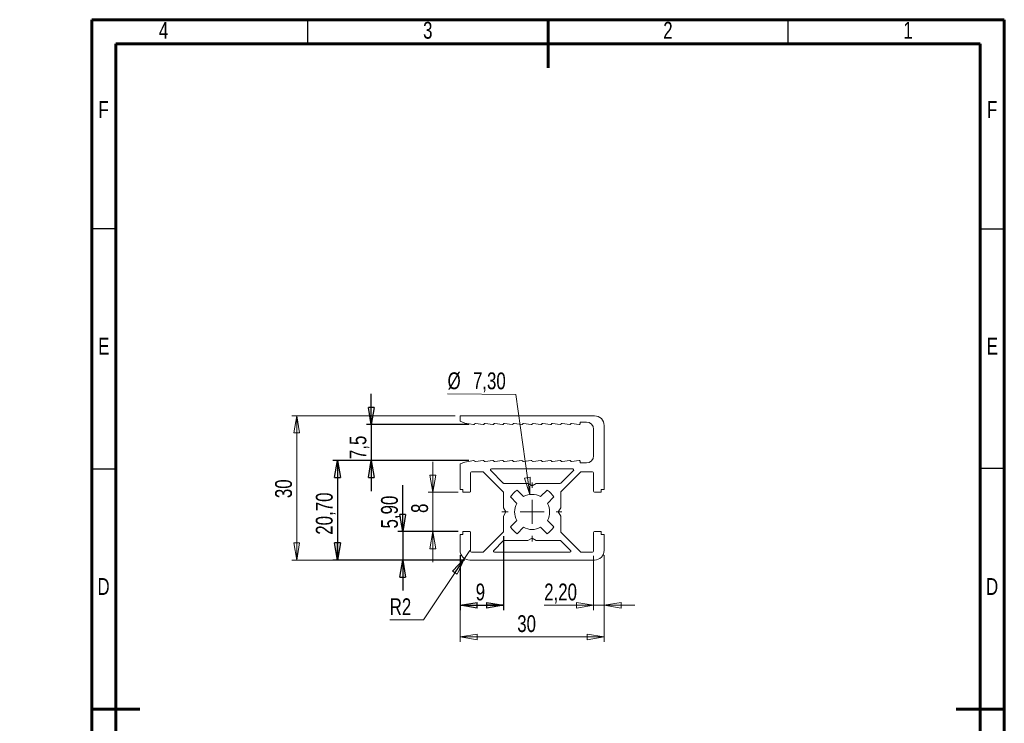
# Model space of a CAD drawing. Header units: millimetres. Extents: x 0 to 206, y 0 to 292.
# Tile 2 of 2: x 0 to 205, y 146 to 292. Entities that reach past the tile are written whole.
import ezdxf

# ---------------------------------------------------------------- set-up
doc = ezdxf.new("R2010")
doc.units = ezdxf.units.MM
doc.layers.add('GRAU', color=8, linetype='Continuous')
doc.styles.add('SLDTEXTSTYLE0', font='TXT', dxfattribs={"width": 0.75})
doc.dimstyles.new('SLDDIMSTYLE0', dxfattribs={"dimtxt": 3.5, "dimasz": 3.556, "dimexe": 0, "dimexo": 0.0625, "dimgap": 0.875, "dimtad": 1, "dimdec": 1, "dimrnd": 1e-09, "dimzin": 12, "dimdsep": 46, "dimtxsty": 'SLDTEXTSTYLE0', "dimblk1": 'CLOSED', "dimblk2": 'CLOSED', "dimsah": 1, "dimcen": 0.09, "dimadec": 0, "dimazin": 3, "dimtfac": 1, "dimtmove": 0, "dimatfit": 0, "dimldrblk": 'CLOSED', "dimfxl": 1, "dimfrac": 2, "dimtolj": 1, "dimtzin": 12, "dimarcsym": 0})
doc.dimstyles.new('SLDDIMSTYLE1', dxfattribs={"dimtxt": 3.5, "dimasz": 3.556, "dimexe": 0, "dimexo": 0.0625, "dimgap": 0.875, "dimtad": 1, "dimrnd": 1e-09, "dimzin": 12, "dimdsep": 46, "dimtxsty": 'SLDTEXTSTYLE0', "dimblk1": 'CLOSED', "dimblk2": 'CLOSED', "dimsah": 1, "dimcen": 0.09, "dimadec": 0, "dimazin": 3, "dimtfac": 1, "dimtofl": 0, "dimtmove": 0, "dimatfit": 3, "dimldrblk": 'CLOSED', "dimfxl": 1, "dimfrac": 2, "dimtolj": 1, "dimtzin": 12, "dimarcsym": 0})
doc.dimstyles.new('SLDDIMSTYLE2', dxfattribs={"dimtxt": 3.5, "dimasz": 3.556, "dimexe": 0, "dimexo": 0.0625, "dimgap": 0.875, "dimtad": 1, "dimdec": 0, "dimrnd": 1e-09, "dimzin": 12, "dimdsep": 46, "dimtxsty": 'SLDTEXTSTYLE0', "dimblk1": 'CLOSED', "dimblk2": 'CLOSED', "dimsah": 1, "dimcen": 0.09, "dimadec": 0, "dimazin": 3, "dimtfac": 1, "dimtdec": 0, "dimtmove": 0, "dimatfit": 0, "dimldrblk": 'CLOSED', "dimfxl": 1, "dimfrac": 2, "dimtolj": 1, "dimtzin": 12, "dimarcsym": 0})
doc.dimstyles.new('SLDDIMSTYLE3', dxfattribs={"dimtxt": 3.5, "dimasz": 3.556, "dimexe": 0, "dimexo": 0.0625, "dimgap": 0.875, "dimtad": 1, "dimrnd": 1e-09, "dimzin": 12, "dimdsep": 46, "dimtxsty": 'SLDTEXTSTYLE0', "dimblk1": 'CLOSED', "dimblk2": 'CLOSED', "dimsah": 1, "dimcen": 0.09, "dimadec": 0, "dimazin": 3, "dimtfac": 1, "dimtmove": 0, "dimatfit": 0, "dimldrblk": 'CLOSED', "dimfxl": 1, "dimfrac": 2, "dimtolj": 1, "dimtzin": 12, "dimarcsym": 0})
doc.dimstyles.new('SLDDIMSTYLE4', dxfattribs={"dimtxt": 3.5, "dimasz": 3.556, "dimexe": 0, "dimexo": 0.0625, "dimgap": 0.875, "dimtad": 1, "dimrnd": 1e-09, "dimzin": 12, "dimdsep": 46, "dimtxsty": 'SLDTEXTSTYLE0', "dimblk1": 'NONE', "dimblk2": 'NONE', "dimsah": 1, "dimcen": 0, "dimadec": 0, "dimazin": 3, "dimtfac": 1, "dimtmove": 0, "dimatfit": 3, "dimldrblk": 'NONE', "dimfxl": 1, "dimfrac": 2, "dimtolj": 1, "dimtzin": 12, "dimarcsym": 0})
doc.dimstyles.new('SLDDIMSTYLE5', dxfattribs={"dimtxt": 3.5, "dimasz": 3.556, "dimexe": 0, "dimexo": 0.0625, "dimgap": 0.875, "dimtad": 1, "dimdec": 0, "dimrnd": 1e-09, "dimzin": 12, "dimdsep": 46, "dimtxsty": 'SLDTEXTSTYLE0', "dimblk1": 'CLOSED', "dimblk2": 'CLOSED', "dimsah": 1, "dimcen": 0.09, "dimadec": 0, "dimazin": 3, "dimtfac": 1, "dimtdec": 0, "dimtofl": 0, "dimtmove": 0, "dimatfit": 3, "dimldrblk": 'CLOSED', "dimfxl": 1, "dimfrac": 2, "dimtolj": 1, "dimtzin": 12, "dimarcsym": 0})
doc.dimstyles.new('SLDDIMSTYLE6', dxfattribs={"dimtxt": 3.5, "dimasz": 3.556, "dimexe": 0, "dimexo": 0.0625, "dimgap": 0.875, "dimtad": 0, "dimtih": 1, "dimtoh": 1, "dimrnd": 1e-09, "dimzin": 12, "dimdsep": 46, "dimtxsty": 'SLDTEXTSTYLE0', "dimblk1": 'CLOSED', "dimblk2": 'CLOSED', "dimsah": 1, "dimcen": 0, "dimadec": 0, "dimazin": 3, "dimtfac": 1, "dimtofl": 0, "dimtmove": 0, "dimatfit": 3, "dimldrblk": 'CLOSED', "dimfxl": 1, "dimfrac": 2, "dimtolj": 1, "dimtzin": 12, "dimarcsym": 0})

# ---------------------------------------------------------------- blocks, each defined once
blk = doc.blocks.new('_CLOSED')
at = {"color": 0, "linetype": 'ByBlock', "lineweight": -2}
for p, q in [((-1, 0.166667), (0, 0)), ((-1, 0.166667), (-1, -0.166667)), ((0, 0), (-1, -0.166667)), ((0, 0), (-1, 0))]:
    blk.add_line(p, q, dxfattribs=at)
blk = doc.blocks.new('_D')
at = {"layer": 'GRAU'}
for p, q in [((73.19, 207.76), (73.19, 214.11)), ((93.54, 207.76), (72.19, 207.76)), ((73.19, 207.76), (73.19, 200.26)), ((93.54, 200.26), (72.19, 200.26)), ((73.19, 200.26), (73.19, 193.91))]:
    blk.add_line(p, q, dxfattribs=at)
at = {"layer": 'GRAU', "xscale": 3.556, "yscale": 3.556}
for p, rotation in [((73.19, 207.76), 270.0000072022), ((73.19, 200.26), 90.0000072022)]:
    blk.add_blockref('_CLOSED', p, dxfattribs=dict(at, rotation=rotation))
at = {"layer": 'GRAU', "insert": (68.67, 200.56), "char_height": 3.5, "attachment_point": 1, "rotation": 90, "style": 'SLDTEXTSTYLE0'}
blk.add_mtext('7,5', dxfattribs=at)
blk = doc.blocks.new('_D_1')
at = {"layer": 'GRAU'}
for p, q in [((93.54, 200.26), (65.17, 200.26)), ((66.17, 200.26), (66.17, 179.56)), ((92.69, 179.56), (65.17, 179.56))]:
    blk.add_line(p, q, dxfattribs=at)
at = {"layer": 'GRAU', "xscale": 3.556, "yscale": 3.556}
for p, rotation in [((66.17, 200.26), 90), ((66.17, 179.56), 270)]:
    blk.add_blockref('_CLOSED', p, dxfattribs=dict(at, rotation=rotation))
at = {"layer": 'GRAU', "insert": (61.66, 184.82), "char_height": 3.5, "attachment_point": 1, "rotation": 90, "style": 'SLDTEXTSTYLE0'}
blk.add_mtext('20,70', dxfattribs=at)
blk = doc.blocks.new('_D_2')
at = {"color": 7, "linetype": 'Continuous', "lineweight": 0}
for p, q in [((86.02, 193.66), (86.02, 200.01)), ((91.29, 193.66), (85.02, 193.66)), ((86.02, 193.66), (86.02, 185.46)), ((91.29, 185.46), (85.02, 185.46)), ((86.02, 185.46), (86.02, 179.11))]:
    blk.add_line(p, q, dxfattribs=at)
at = {"color": 7, "linetype": 'Continuous', "lineweight": 0, "xscale": 3.556, "yscale": 3.556}
for p, rotation in [((86.02, 193.66, -500), 270), ((86.02, 185.46, -500), 90)]:
    blk.add_blockref('_CLOSED', p, dxfattribs=dict(at, rotation=rotation))
at = {"color": 7, "linetype": 'Continuous', "lineweight": 0, "insert": (81.51, 189.35), "char_height": 3.5, "attachment_point": 1, "rotation": 90, "style": 'SLDTEXTSTYLE0'}
blk.add_mtext('8', dxfattribs=at)
blk = doc.blocks.new('_D_3')
at = {"color": 7, "linetype": 'Continuous', "lineweight": 0}
for p, q in [((91.69, 180.56), (91.69, 162.56)), ((121.69, 180.56), (121.69, 162.56)), ((91.69, 163.56), (121.69, 163.56))]:
    blk.add_line(p, q, dxfattribs=at)
at = {"color": 7, "linetype": 'Continuous', "lineweight": 0, "xscale": 3.556, "yscale": 3.556}
for p, rotation in [((91.69, 163.56, -500), 180), ((121.69, 163.56, -500), 360)]:
    blk.add_blockref('_CLOSED', p, dxfattribs=dict(at, rotation=rotation))
at = {"color": 7, "linetype": 'Continuous', "lineweight": 0, "insert": (103.59, 168.07), "char_height": 3.5, "attachment_point": 1, "style": 'SLDTEXTSTYLE0'}
blk.add_mtext('30', dxfattribs=at)
blk = doc.blocks.new('_D_4')
at = {"color": 7, "linetype": 'Continuous', "lineweight": 0}
for p, q in [((119.49, 180.41), (119.49, 169.15)), ((121.69, 180.56), (121.69, 169.15)), ((119.49, 170.15), (109.2, 170.15)), ((119.49, 170.15), (121.69, 170.15)), ((121.69, 170.15), (128.04, 170.15))]:
    blk.add_line(p, q, dxfattribs=at)
at = {"color": 7, "linetype": 'Continuous', "lineweight": 0, "xscale": 3.556, "yscale": 3.556}
for p, rotation in [((119.49, 170.15, -500), 360), ((121.69, 170.15, -500), 180)]:
    blk.add_blockref('_CLOSED', p, dxfattribs=dict(at, rotation=rotation))
at = {"color": 7, "linetype": 'Continuous', "lineweight": 0, "insert": (109.2, 174.66), "char_height": 3.5, "attachment_point": 1, "style": 'SLDTEXTSTYLE0'}
blk.add_mtext('2,20', dxfattribs=at)
blk = doc.blocks.new('_D_5')
at = {"color": 7, "linetype": 'Continuous', "lineweight": 0}
for p, q in [((90.69, 209.56), (56.69, 209.56)), ((57.69, 179.56), (57.69, 209.56)), ((92.69, 179.56), (56.69, 179.56))]:
    blk.add_line(p, q, dxfattribs=at)
at = {"color": 7, "linetype": 'Continuous', "lineweight": 0, "xscale": 3.556, "yscale": 3.556}
for p, rotation in [((57.69, 209.56, -500), 90), ((57.69, 179.56, -500), 270)]:
    blk.add_blockref('_CLOSED', p, dxfattribs=dict(at, rotation=rotation))
at = {"color": 7, "linetype": 'Continuous', "lineweight": 0, "insert": (53.18, 192.44), "char_height": 3.5, "attachment_point": 1, "rotation": 90, "style": 'SLDTEXTSTYLE0'}
blk.add_mtext('30', dxfattribs=at)
blk = doc.blocks.new('_D_6')
at = {"color": 7, "linetype": 'Continuous', "lineweight": 0, "char_height": 3.5, "attachment_point": 1, "rotation": 359.5638, "style": 'SLDTEXTSTYLE0'}
for s, insert in [('%%c', (89.1, 218.62)), ('7,30', (94.38, 218.63))]:
    blk.add_mtext(s, dxfattribs=dict(at, insert=insert))
blk = doc.blocks.new('_NONE')
blk = doc.blocks.new('_D_7')
at = {"layer": 'GRAU'}
for p, q in [((79.74, 185.46), (79.74, 195.17)), ((91.29, 185.46), (78.74, 185.46)), ((79.74, 185.46), (79.74, 179.56)), ((92.69, 179.56), (78.74, 179.56)), ((79.74, 179.56), (79.74, 173.21))]:
    blk.add_line(p, q, dxfattribs=at)
at = {"layer": 'GRAU', "xscale": 3.556, "yscale": 3.556}
for p, rotation in [((79.74, 185.46, -500), 270), ((79.74, 179.56, -500), 90)]:
    blk.add_blockref('_CLOSED', p, dxfattribs=dict(at, rotation=rotation))
at = {"layer": 'GRAU', "insert": (75.23, 186.12), "char_height": 3.5, "attachment_point": 1, "rotation": 90, "style": 'SLDTEXTSTYLE0'}
blk.add_mtext('5,90', dxfattribs=at)
blk = doc.blocks.new('_D_8')
at = {"layer": 'GRAU'}
for p, q in [((100.74, 184.49), (100.74, 169.15)), ((91.69, 180.56), (91.69, 169.15)), ((91.69, 170.15), (100.74, 170.15))]:
    blk.add_line(p, q, dxfattribs=at)
at = {"layer": 'GRAU', "xscale": 3.556, "yscale": 3.556}
for p, rotation in [((91.69, 170.15, -500), 180), ((100.74, 170.15, -500), 360)]:
    blk.add_blockref('_CLOSED', p, dxfattribs=dict(at, rotation=rotation))
at = {"layer": 'GRAU', "insert": (94.94, 174.66), "char_height": 3.5, "attachment_point": 1, "style": 'SLDTEXTSTYLE0'}
blk.add_mtext('9', dxfattribs=at)
blk = doc.blocks.new('_D_9')
at = {"color": 7, "linetype": 'Continuous', "lineweight": 0}
for p, q in [((93.69, 181.56), (92.58, 179.9)), ((92.58, 179.9), (84.04, 167.08)), ((84.04, 167.08), (77.03, 167.08))]:
    blk.add_line(p, q, dxfattribs=at)
at = {"color": 7, "linetype": 'Continuous', "lineweight": 0, "xscale": 3.556, "yscale": 3.556, "rotation": 56.3112548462}
blk.add_blockref('_CLOSED', (92.58, 179.9, -500), dxfattribs=at)
at = {"color": 7, "linetype": 'Continuous', "lineweight": 0, "insert": (77.03, 171.59), "char_height": 3.5, "attachment_point": 1, "style": 'SLDTEXTSTYLE0'}
blk.add_mtext('R2', dxfattribs=at)
blk = doc.blocks.new('SW_CENTERMARKSYMBOL_0')
at = {"color": 0, "linetype": 'Continuous', "lineweight": 0}
for p, q in [((0, 5), (0, 6.15)), ((0, 0), (0, 2.5)), ((-5, 0), (-6.28, 0)), ((0, 0), (-2.5, 0)), ((0, 0), (0, -2.5)), ((0, 0), (2.5, 0)), ((5, 0), (6.16, 0)), ((0, -5), (0, -6.15))]:
    blk.add_line(p, q, dxfattribs=at)

msp = doc.modelspace()

# ---------------------------------------------------------------- linework, layer by layer
at = {"color": 7, "linetype": 'Continuous', "lineweight": 60}
for p, q in [((205, 292), (15, 292)), ((15, 292), (15, 5)), ((110, 282), (110, 292)), ((205, 5), (205, 292)), ((20, 287), (200, 287)), ((20, 10), (20, 287)), ((200, 287), (200, 10)), ((15, 148.5), (25, 148.5)), ((195, 148.5), (205, 148.5))]:
    msp.add_line(p, q, dxfattribs=at)
at = {"color": 7, "linetype": 'Continuous', "lineweight": 30}
for p, q in [((60, 287), (60, 292)), ((160, 287), (160, 292)), ((20, 248.5), (15, 248.5)), ((200, 248.5), (205, 248.5)), ((20, 198.5), (15, 198.5)), ((200, 198.651), (205, 198.651))]:
    msp.add_line(p, q, dxfattribs=at)
at = {"color": 7, "linetype": 'Continuous', "lineweight": 0}
for p, q in [((103.291, 214), (89.068, 214.109)), ((106.187, 193.177), (103.291, 214))]:
    msp.add_line(p, q, dxfattribs=at)
at = {"color": 7, "linetype": 'Continuous', "lineweight": 15}
for p, q in [((91.69, 209.562), (91.69, 208.462)), ((119.69, 209.562), (91.69, 209.562)), ((91.69, 208.462), (92.69, 208.068)), ((92.69, 208.068), (94.507, 207.765)), ((94.713, 207.862), (94.723, 207.882)), ((94.924, 207.98), (96.513, 207.764)), ((96.713, 207.862), (96.723, 207.882)), ((96.924, 207.98), (98.513, 207.764)), ((98.713, 207.862), (98.723, 207.882)), ((98.924, 207.98), (100.513, 207.764)), ((100.713, 207.862), (100.723, 207.882)), ((100.924, 207.98), (102.513, 207.764)), ((102.713, 207.862), (102.723, 207.882)), ((102.924, 207.98), (104.513, 207.764)), ((104.713, 207.862), (104.723, 207.882)), ((104.924, 207.98), (106.513, 207.764)), ((106.713, 207.862), (106.723, 207.882)), ((106.924, 207.98), (108.513, 207.764)), ((108.713, 207.862), (108.723, 207.882)), ((108.924, 207.98), (110.513, 207.764)), ((110.713, 207.862), (110.723, 207.882)), ((110.924, 207.98), (112.513, 207.764)), ((112.713, 207.862), (112.723, 207.882)), ((112.924, 207.98), (114.513, 207.764)), ((114.711, 207.858), (114.722, 207.877)), ((114.899, 207.963), (116.465, 207.764)), ((116.69, 208.262), (117.99, 208.262)), ((116.69, 207.962), (116.69, 208.262)), ((121.69, 194.262), (121.69, 207.562)), ((119.49, 206.762), (119.49, 201.262)), ((92.69, 199.956), (91.69, 199.562)), ((91.69, 199.562), (91.69, 194.262)), ((94.507, 200.259), (92.69, 199.956)), ((94.723, 200.142), (94.713, 200.162)), ((96.513, 200.26), (94.924, 200.044)), ((96.723, 200.142), (96.713, 200.162)), ((98.513, 200.26), (96.924, 200.044)), ((98.723, 200.142), (98.713, 200.162)), ((100.513, 200.26), (98.924, 200.044)), ((100.723, 200.142), (100.713, 200.162)), ((102.513, 200.26), (100.924, 200.044)), ((102.723, 200.142), (102.713, 200.162)), ((104.513, 200.26), (102.924, 200.044)), ((104.723, 200.142), (104.713, 200.162)), ((106.513, 200.26), (104.924, 200.044)), ((106.723, 200.142), (106.713, 200.162)), ((108.513, 200.26), (106.924, 200.044)), ((108.723, 200.142), (108.713, 200.162)), ((110.513, 200.26), (108.924, 200.044)), ((110.723, 200.142), (110.713, 200.162)), ((112.513, 200.26), (110.924, 200.044)), ((112.723, 200.142), (112.713, 200.162)), ((114.513, 200.26), (112.924, 200.044)), ((114.722, 200.147), (114.711, 200.166)), ((116.465, 200.26), (114.899, 200.062)), ((116.69, 199.762), (116.69, 200.062)), ((117.99, 199.762), (116.69, 199.762)), ((93.89, 193.862), (93.89, 197.712)), ((94.09, 197.912), (96.457, 197.912)), ((96.598, 197.853), (100.681, 193.771)), ((98.088, 198.161), (100.681, 195.568)), ((115.15, 198.502), (98.229, 198.502)), ((112.698, 195.568), (115.291, 198.161)), ((112.698, 193.771), (116.781, 197.853)), ((116.923, 197.912), (119.29, 197.912)), ((119.49, 197.712), (119.49, 193.862)), ((100.823, 195.509), (105.835, 195.509)), ((105.835, 195.509), (106.69, 195.015)), ((106.69, 195.015), (107.545, 195.509)), ((107.545, 195.509), (112.557, 195.509)), ((91.69, 194.262), (92.29, 194.262)), ((92.29, 194.262), (92.29, 193.662)), ((92.29, 193.662), (93.69, 193.662)), ((100.74, 193.629), (100.74, 190.423)), ((104.915, 192.751), (103.573, 194.093)), ((109.807, 194.093), (108.465, 192.751)), ((112.64, 190.423), (112.64, 193.629)), ((119.69, 193.662), (121.09, 193.662)), ((121.09, 194.262), (121.69, 194.262)), ((121.09, 193.662), (121.09, 194.262)), ((102.158, 192.679), (103.5, 191.337)), ((109.879, 191.337), (111.221, 192.679)), ((100.74, 190.423), (101.237, 189.562)), ((101.237, 189.562), (100.74, 188.701)), ((100.74, 188.701), (100.74, 185.495)), ((112.143, 189.562), (112.64, 190.423)), ((112.64, 188.701), (112.143, 189.562)), ((112.64, 185.495), (112.64, 188.701)), ((103.5, 187.787), (102.158, 186.445)), ((111.221, 186.445), (109.879, 187.787)), ((91.69, 184.862), (91.69, 181.562)), ((92.29, 184.862), (91.69, 184.862)), ((92.29, 185.462), (92.29, 184.862)), ((93.69, 185.462), (92.29, 185.462)), ((93.89, 181.412), (93.89, 185.262)), ((100.681, 185.353), (96.598, 181.271)), ((103.573, 185.031), (104.915, 186.373)), ((108.465, 186.373), (109.807, 185.031)), ((116.781, 181.271), (112.698, 185.353)), ((119.49, 185.262), (119.49, 181.412)), ((121.09, 185.462), (119.69, 185.462)), ((121.09, 184.862), (121.09, 185.462)), ((121.69, 184.862), (121.09, 184.862)), ((121.69, 181.562), (121.69, 184.862)), ((100.681, 183.55), (98.684, 181.553)), ((105.824, 183.609), (100.823, 183.609)), ((106.69, 184.109), (105.824, 183.609)), ((107.556, 183.609), (106.69, 184.109)), ((112.557, 183.609), (107.556, 183.609)), ((114.695, 181.553), (112.698, 183.55)), ((96.457, 181.212), (94.09, 181.212)), ((98.826, 181.212), (114.554, 181.212)), ((119.29, 181.212), (116.923, 181.212)), ((93.69, 179.562), (119.69, 179.562))]:
    msp.add_line(p, q, dxfattribs=at)
for centre, radius, start, end in [((119.69, 207.562), 2, 0, 90), ((94.54, 207.962), 0.2, 260.53725, 330.12961), ((94.897, 207.782), 0.2, 82.24598, 150.12961), ((96.54, 207.962), 0.2, 262.24598, 330.12961), ((96.897, 207.782), 0.2, 82.24598, 150.12961), ((98.54, 207.962), 0.2, 262.24598, 330.12961), ((98.897, 207.782), 0.2, 82.24598, 150.12961), ((100.54, 207.962), 0.2, 262.24598, 330.12961), ((100.897, 207.782), 0.2, 82.24598, 150.12961), ((102.54, 207.962), 0.2, 262.24598, 330.12961), ((102.897, 207.782), 0.2, 82.24597, 150.1296), ((104.54, 207.962), 0.2, 262.24597, 330.1296), ((104.897, 207.782), 0.2, 82.2455, 150.12913), ((106.54, 207.962), 0.2, 262.2455, 330.12913), ((106.897, 207.782), 0.2, 82.24598, 150.12961), ((108.54, 207.962), 0.2, 262.24598, 330.12961), ((108.897, 207.782), 0.2, 82.24598, 150.12961), ((110.54, 207.962), 0.2, 262.24598, 330.12961), ((110.897, 207.782), 0.2, 82.24597, 150.1296), ((112.54, 207.962), 0.2, 262.24597, 330.1296), ((112.897, 207.782), 0.2, 82.2455, 150.12913), ((114.54, 207.962), 0.2, 262.2455, 328.753), ((114.877, 207.782), 0.182, 82.75845, 148.44243), ((116.49, 207.962), 0.2, 262.75845, 0), ((117.99, 206.762), 1.5, 360, 90), ((117.99, 201.262), 1.5, 270, 360), ((94.54, 200.062), 0.2, 29.87039, 99.46275), ((94.897, 200.242), 0.2, 209.87039, 277.75402), ((96.54, 200.062), 0.2, 29.87039, 97.75402), ((96.897, 200.242), 0.2, 209.87039, 277.75402), ((98.54, 200.062), 0.2, 29.87039, 97.75402), ((98.897, 200.242), 0.2, 209.87039, 277.75402), ((100.54, 200.062), 0.2, 29.87039, 97.75402), ((100.897, 200.242), 0.2, 209.87369, 277.75732), ((102.54, 200.062), 0.2, 29.87369, 97.75732), ((102.897, 200.242), 0.2, 209.87047, 277.7541), ((104.54, 200.062), 0.2, 29.87047, 97.7541), ((104.897, 200.242), 0.2, 209.87039, 277.75402), ((106.54, 200.062), 0.2, 29.87039, 97.75402), ((106.897, 200.242), 0.2, 209.87039, 277.75402), ((108.54, 200.062), 0.2, 29.87039, 97.75402), ((108.897, 200.242), 0.2, 209.87039, 277.75402), ((110.54, 200.062), 0.2, 29.87039, 97.75402), ((110.897, 200.242), 0.2, 209.87039, 277.75402), ((112.54, 200.062), 0.2, 29.87039, 97.75402), ((112.897, 200.242), 0.2, 209.87039, 277.75402), ((114.54, 200.062), 0.2, 31.24652, 97.75402), ((114.877, 200.242), 0.182, 211.55757, 277.24155), ((116.49, 200.062), 0.2, 360, 97.24155), ((94.09, 197.712), 0.2, 90, 180), ((96.457, 197.712), 0.2, 45, 90), ((98.229, 198.302), 0.2, 90, 225), ((115.15, 198.302), 0.2, 315, 90), ((116.923, 197.712), 0.2, 90, 135), ((119.29, 197.712), 0.2, 360, 90), ((100.823, 195.709), 0.2, 225, 270), ((112.557, 195.709), 0.2, 270, 315), ((93.69, 193.862), 0.2, 270, 360), ((100.54, 193.629), 0.2, 360, 45), ((106.69, 189.562), 5.5, 124.52432, 145.47568), ((106.69, 189.562), 3.65, 60.9008, 119.0992), ((106.69, 189.562), 5.5, 34.52432, 55.47568), ((112.84, 193.629), 0.2, 135, 180), ((119.69, 193.862), 0.2, 180, 270), ((106.69, 189.562), 3.65, 150.9008, 209.0992), ((106.69, 189.562), 3.65, 330.9008, 29.0992), ((93.69, 185.262), 0.2, 360, 90), ((100.54, 185.495), 0.2, 315, 0), ((106.69, 189.562), 5.5, 214.52432, 235.47568), ((106.69, 189.562), 3.65, 240.9008, 299.0992), ((106.69, 189.562), 5.5, 304.52432, 325.47568), ((112.84, 185.495), 0.2, 180, 225), ((119.69, 185.262), 0.2, 90, 180), ((100.823, 183.409), 0.2, 90, 135), ((112.557, 183.409), 0.2, 45, 90), ((93.69, 181.562), 2, 180, 270), ((94.09, 181.412), 0.2, 180, 270), ((96.457, 181.412), 0.2, 270, 315), ((98.826, 181.412), 0.2, 135, 270), ((114.554, 181.412), 0.2, 270, 45), ((116.923, 181.412), 0.2, 225, 270), ((119.29, 181.412), 0.2, 270, 360), ((119.69, 181.562), 2, 270, 360)]:
    msp.add_arc(centre, radius, start, end, dxfattribs=at)

# ---------------------------------------------------------------- block references
at = {"color": 7, "linetype": 'Continuous', "lineweight": 0}
msp.add_blockref('SW_CENTERMARKSYMBOL_0', (106.69, 189.562), dxfattribs=at)
at = {"color": 7, "linetype": 'Continuous', "lineweight": 0, "xscale": 3.556, "yscale": 3.556, "rotation": 277.918087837}
msp.add_blockref('_CLOSED', (106.187, 193.177, -500), dxfattribs=at)

# ---------------------------------------------------------------- texts
at = {"color": 7, "linetype": 'Continuous', "lineweight": 0, "char_height": 3.5, "attachment_point": 2, "style": 'SLDTEXTSTYLE0'}
for s, insert in [('4', (29.965, 291.549)), ('3', (84.965, 291.549)), ('2', (134.965, 291.549)), ('1', (184.965, 291.549)), ('F', (17.464, 275.049)), ('F', (202.464, 275.049)), ('E', (17.506, 225.799)), ('E', (202.506, 225.799)), ('D', (17.46, 175.799)), ('D', (202.46, 175.799))]:
    msp.add_mtext(s, dxfattribs=dict(at, insert=insert))

# ---------------------------------------------------------------- dimensions: what is measured, and where the dimension line sits
at = {"color": 7, "linetype": 'Continuous', "lineweight": 0}
dim = msp.add_diameter_dim_2p(p1=(1.428, 2.538), p2=(0, 0), dimstyle='SLDDIMSTYLE4', dxfattribs=at)
dim.commit()
dim.dimension.update_dxf_attribs({"geometry": '_D_6', "text_midpoint": (96.233, 214.054), "dimtype": 163})
for base, p1, p2, dimstyle, picture, middle in [((57.69, 209.562), (93.69, 179.562), (91.69, 209.562), 'SLDDIMSTYLE1', '_D_5', (57.69, 195.029)), ((86.021, 185.462), (92.29, 193.662), (92.29, 185.462), 'SLDDIMSTYLE2', '_D_2', (86.021, 190.643))]:
    dim = msp.add_linear_dim(base=base, p1=p1, p2=p2, angle=90, dimstyle=dimstyle, dxfattribs=at)
    dim.commit()
    dim.dimension.update_dxf_attribs({"geometry": picture, "text_midpoint": middle, "dimtype": 160})
dim = msp.add_radius_dim(center=(93.69, 181.562), mpoint=(92.58, 179.898), dimstyle='SLDDIMSTYLE6', dxfattribs=at)
dim.commit()
dim.dimension.update_dxf_attribs({"geometry": '_D_9', "text_midpoint": (79.738, 169.858), "dimtype": 164})
for base, p1, dimstyle, picture, middle in [((121.69, 163.562), (91.69, 181.562), 'SLDDIMSTYLE1', '_D_3', (106.176, 163.562)), ((121.69, 170.151), (119.49, 181.412), 'SLDDIMSTYLE3', '_D_4', (113.723, 170.151))]:
    dim = msp.add_linear_dim(base=base, p1=p1, p2=(121.69, 181.562), dimstyle=dimstyle, dxfattribs=at)
    dim.commit()
    dim.dimension.update_dxf_attribs({"geometry": picture, "text_midpoint": middle, "dimtype": 160})
at = {"layer": 'GRAU'}
for base, p1, p2, angle, dimstyle, picture, middle in [((73.186, 200.262), (94.54, 207.762), (94.54, 200.262), 270.00001, 'SLDDIMSTYLE0', '_D', (73.186, 203.795)), ((66.168, 179.562), (94.54, 200.262), (93.69, 179.562), 90, 'SLDDIMSTYLE1', '_D_1', (66.168, 190.643)), ((79.738, 179.562), (92.29, 185.462), (93.69, 179.562), 90, 'SLDDIMSTYLE3', '_D_7', (79.738, 190.643))]:
    dim = msp.add_linear_dim(base=base, p1=p1, p2=p2, angle=angle, dimstyle=dimstyle, dxfattribs=at)
    dim.commit()
    dim.dimension.update_dxf_attribs({"geometry": picture, "text_midpoint": middle, "dimtype": 160})
dim = msp.add_linear_dim(base=(100.74, 170.151), p1=(91.69, 181.562), p2=(100.74, 185.495), dimstyle='SLDDIMSTYLE5', dxfattribs=at)
dim.commit()
dim.dimension.update_dxf_attribs({"geometry": '_D_8', "text_midpoint": (96.233, 170.151), "dimtype": 160})

doc.saveas('drawing.dxf')
